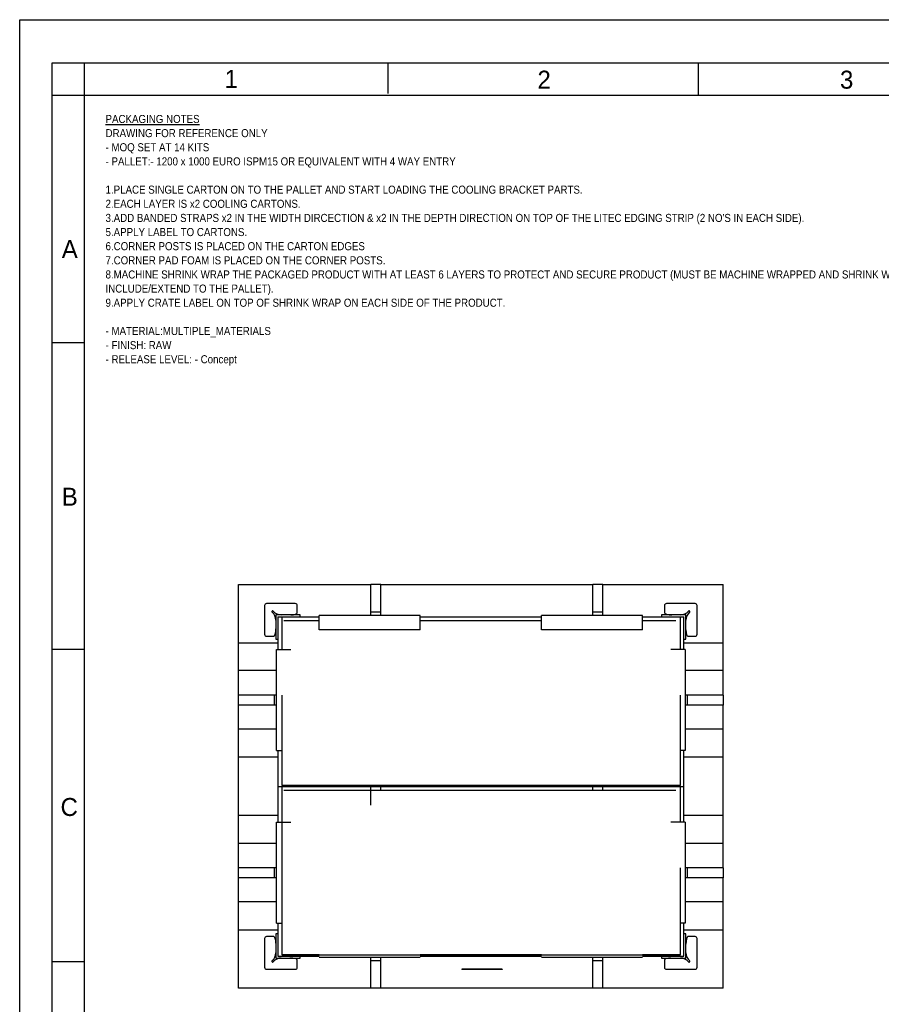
# Model space of a CAD drawing. Header units: millimetres. Extents: x 0 to 5600, y -1552 to 3960.
# Tile 10 of 199: x 0 to 2133, y 1521 to 3960. Entities that reach past the tile are written whole.
import ezdxf

# ---------------------------------------------------------------- set-up
doc = ezdxf.new("R2010")
doc.units = ezdxf.units.MM
doc.header["$LTSCALE"] = 308
doc.layers.get('0').update_dxf_attribs({"linetype": 'CONTINUOUS'})
doc.layers.add('06___PRT_ALL_SURFS', color=7, linetype='CONTINUOUS')
doc.styles.get("Standard").update_dxf_attribs({"font": 'txt', "width": 0.9})
doc.styles.add('TEXTSTYLE_2', font='txt')

msp = doc.modelspace()

# ---------------------------------------------------------------- linework, layer by layer
at = {"color": 7, "linetype": 'Continuous'}
for p, q in [((0, 0), (0, 3960)), ((0, 3960), (5600, 3960)), ((80, 80), (80, 3853.3)), ((80, 3853.3), (5506.7, 3853.3)), ((160, 80), (160, 3853.3)), ((1680, 3773.3), (1680, 3853.3)), ((912.5, 3777.3), (912.5, 3851.5)), ((80, 3773.3), (5506.7, 3773.3)), ((160, 3160), (80, 3160)), ((541.6, 2287.2), (541.6, 2560.9)), ((541.6, 2560.9), (868.8, 2560.9)), ((893.8, 2560.9), (1418.8, 2560.9)), ((1443.8, 2560.9), (1741.6, 2560.9)), ((1741.6, 2287.2), (1741.6, 2560.9)), ((682.2, 2513.8), (611.2, 2513.8)), ((1672, 2513.8), (1601, 2513.8)), ((606.2, 2508.8), (606.2, 2437.8)), ((687.2, 2490.9), (687.2, 2508.8)), ((1596, 2508.8), (1596, 2491.1)), ((1677, 2437.8), (1677, 2508.8)), ((634.1, 2485.9), (634.1, 2425.9)), ((694.1, 2485.9), (634.1, 2485.9)), ((639.1, 2480.9), (639.1, 2399.7)), ((639.1, 2480.9), (741.6, 2480.9)), ((649.1, 2480.9), (649.1, 2399.7)), ((741.6, 2470.9), (654.1, 2470.9)), ((694.1, 2480.9), (694.1, 2485.9)), ((741.6, 2448.9), (741.6, 2483.9)), ((991.6, 2483.9), (741.6, 2483.9)), ((991.6, 2448.9), (991.6, 2483.9)), ((991.6, 2480.9), (1291.6, 2480.9)), ((1291.6, 2470.9), (991.6, 2470.9)), ((1291.6, 2448.9), (1291.6, 2483.9)), ((1541.6, 2483.9), (1291.6, 2483.9)), ((1541.6, 2448.9), (1541.6, 2483.9)), ((1541.6, 2480.9), (1644.1, 2480.9)), ((1624.1, 2470.9), (1541.6, 2470.9)), ((1589.1, 2485.9), (1589.1, 2480.9)), ((1649.1, 2485.9), (1589.1, 2485.9)), ((1636.1, 2399.7), (1636.1, 2480.9)), ((1644.1, 2399.7), (1644.1, 2480.9)), ((1649.1, 2425.9), (1649.1, 2485.9)), ((991.6, 2448.9), (741.6, 2448.9)), ((1541.6, 2448.9), (1291.6, 2448.9)), ((639.1, 2415.9), (541.6, 2415.9)), ((611.2, 2432.8), (628.9, 2432.8)), ((634.1, 2425.9), (639.1, 2425.9)), ((1644.1, 2425.9), (1649.1, 2425.9)), ((1741.6, 2415.9), (1644.1, 2415.9)), ((1654.1, 2432.8), (1672, 2432.8)), ((160, 2400), (80, 2400)), ((636.1, 2149.7), (636.1, 2399.7)), ((636.1, 2399.7), (671.1, 2399.7)), ((1647.1, 2399.7), (1612.1, 2399.7)), ((1647.1, 2399.7), (1647.1, 2149.7)), ((636.1, 2347.9), (541.6, 2347.9)), ((1741.6, 2347.9), (1647.1, 2347.9)), ((649.1, 2287.2), (649.1, 2063.6)), ((1636.1, 2063.6), (1636.1, 2287.2)), ((541.6, 1859.7), (541.6, 2262.2)), ((1741.6, 1859.7), (1741.6, 2262.2)), ((636.1, 2202.9), (541.6, 2202.9)), ((1741.6, 2202.9), (1647.1, 2202.9)), ((636.1, 2149.7), (649.1, 2149.7)), ((639.1, 2149.7), (639.1, 1972.2)), ((1647.1, 2149.7), (1636.1, 2149.7)), ((1644.1, 1972.2), (1644.1, 2149.7)), ((541.6, 2133.9), (639.1, 2133.9)), ((1644.1, 2133.9), (1741.6, 2133.9)), ((639.1, 2060.9), (1644.1, 2060.9)), ((649.1, 2063.6), (1636.1, 2063.6)), ((649.1, 2060.9), (649.1, 1643.6)), ((1636.1, 2063.5), (651.1, 2063.5)), ((1624.1, 2050.9), (654.1, 2050.9)), ((1636.1, 1972.2), (1636.1, 2060.9)), ((639.1, 1988.9), (541.6, 1988.9)), ((1741.6, 1988.9), (1644.1, 1988.9)), ((636.1, 1722.2), (636.1, 1972.2)), ((636.1, 1972.2), (671.1, 1972.2)), ((1647.1, 1972.2), (1612.1, 1972.2)), ((1647.1, 1972.2), (1647.1, 1722.2)), ((636.1, 1919.9), (541.6, 1919.9)), ((1741.6, 1919.9), (1647.1, 1919.9)), ((1636.1, 1643.6), (1636.1, 1859.7)), ((541.6, 1560.9), (541.6, 1834.7)), ((1741.6, 1560.9), (1741.6, 1834.7)), ((636.1, 1774.9), (541.6, 1774.9)), ((1741.6, 1774.9), (1647.1, 1774.9)), ((636.1, 1722.2), (649.1, 1722.2)), ((639.1, 1722.2), (639.1, 1640.9)), ((1647.1, 1722.2), (1636.1, 1722.2)), ((1644.1, 1640.9), (1644.1, 1722.2)), ((541.6, 1705.9), (639.1, 1705.9)), ((606.2, 1684), (606.2, 1613)), ((629.1, 1689), (611.2, 1689)), ((634.1, 1695.9), (634.1, 1635.9)), ((639.1, 1695.9), (634.1, 1695.9)), ((1644.1, 1705.9), (1741.6, 1705.9)), ((1649.1, 1695.9), (1644.1, 1695.9)), ((1649.1, 1635.9), (1649.1, 1695.9)), ((1672, 1689), (1654.3, 1689)), ((1677, 1613), (1677, 1684)), ((634.1, 1635.9), (694.1, 1635.9)), ((639.1, 1640.9), (741.6, 1640.9)), ((649.1, 1643.6), (1636.1, 1643.6)), ((741.6, 1643.5), (651.1, 1643.5)), ((694.1, 1635.9), (694.1, 1640.9)), ((741.6, 1637.9), (991.6, 1637.9)), ((1291.6, 1643.5), (991.6, 1643.5)), ((991.6, 1640.9), (1291.6, 1640.9)), ((1291.6, 1637.9), (1541.6, 1637.9)), ((1636.1, 1643.5), (1541.6, 1643.5)), ((1541.6, 1640.9), (1644.1, 1640.9)), ((1589.1, 1640.9), (1589.1, 1635.9)), ((1589.1, 1635.9), (1649.1, 1635.9)), ((160, 1626.7), (80, 1626.7)), ((687.2, 1613), (687.2, 1630.7)), ((1596, 1630.9), (1596, 1613)), ((611.2, 1608), (682.2, 1608)), ((1194.1, 1608), (1094.1, 1608)), ((1094.1, 1608), (1094.1, 1607.9)), ((1194.1, 1607.9), (1094.1, 1607.9)), ((1096.1, 1608), (1096.1, 1607.9)), ((1192.1, 1608), (1192.1, 1607.9)), ((1194.1, 1608), (1194.1, 1607.9)), ((1601, 1608), (1672, 1608)), ((868.8, 1560.9), (541.6, 1560.9)), ((1418.8, 1560.9), (893.8, 1560.9)), ((1741.6, 1560.9), (1443.8, 1560.9))]:
    msp.add_line(p, q, dxfattribs=at)
for centre, radius, start, end in [((611.2, 2508.8), 5, 90, 180), ((682.2, 2508.8), 5, 0, 90), ((1601, 2508.8), 5, 90, 180), ((1672, 2508.8), 5, 0, 90), ((626.1, 2493.9), 2, 39.0228, 230.9772), ((609.1, 2472.9), 25, 0, 50.9772), ((647.1, 2510.9), 25, 219.0228, 270), ((1636.1, 2510.9), 25, 270, 320.9772), ((1674.1, 2472.9), 25, 129.0228, 180), ((1657.1, 2493.9), 2, 309.0228, 140.9772), ((611.2, 2437.8), 5, 180, 270), ((1672, 2437.8), 5, 270, 360), ((611.2, 1684), 5, 90, 180), ((1672, 1684), 5, 0, 90), ((609.1, 1648.9), 25, 309.0228, 360), ((647.1, 1610.9), 25, 90, 140.9772), ((1636.1, 1610.9), 25, 39.0228, 90), ((1674.1, 1648.9), 25, 180, 230.9772), ((611.2, 1613), 5, 180, 270), ((626.1, 1627.9), 2, 129.0228, 320.9772), ((682.2, 1613), 5, 270, 360), ((1601, 1613), 5, 180, 270), ((1657.1, 1627.9), 2, 219.0228, 50.9772), ((1672, 1613), 5, 270, 360)]:
    msp.add_arc(centre, radius, start, end, dxfattribs=at)
for centre, major_axis, ratio, start_param, end_param in [((671.2, 2490.9), (16, 0), 0.3125, -1.570796, 0), ((1614.6, 2491.1), (-18.6, 0), 0.280454, 0, 1.570796), ((628.9, 2451.4), (0, -18.6), 0.280454, 0, 1.570796), ((1654.1, 2448.8), (0, -16), 0.3125, -1.570796, 0), ((629.1, 1673), (0, 16), 0.3125, -1.570796, 0), ((1654.3, 1670.5), (0, 18.6), 0.280454, 0, 1.570796), ((668.6, 1630.7), (18.6, 0), 0.280454, 0, 1.570796), ((1612, 1630.9), (-16, 0), 0.3125, -1.570796, 0)]:
    msp.add_ellipse(centre, major_axis=major_axis, ratio=ratio, start_param=start_param, end_param=end_param, dxfattribs=at)
at = {"layer": '06___PRT_ALL_SURFS', "color": 7, "linetype": 'Continuous'}
for p, q in [((868.8, 2483.9), (868.8, 2560.9)), ((893.8, 2483.9), (893.8, 2560.9)), ((1418.8, 2483.9), (1418.8, 2560.9)), ((1443.8, 2483.9), (1443.8, 2560.9)), ((636.1, 2287.2), (541.1, 2287.2)), ((1741.6, 2287.2), (1647.1, 2287.2)), ((636.1, 2262.2), (541.1, 2262.2)), ((1741.6, 2262.2), (1647.1, 2262.2)), ((868.8, 2014.6), (868.8, 2060.9)), ((893.8, 2050.9), (893.8, 2060.9)), ((1418.8, 2050.9), (1418.8, 2060.9)), ((1443.8, 2050.9), (1443.8, 2060.9)), ((636.1, 1859.7), (541.1, 1859.7)), ((1741.6, 1859.7), (1647.1, 1859.7)), ((636.1, 1834.7), (541.1, 1834.7)), ((1741.6, 1834.7), (1647.1, 1834.7)), ((868.8, 1560.9), (868.8, 1637.9)), ((893.8, 1560.9), (893.8, 1637.9)), ((1418.8, 1560.9), (1418.8, 1637.9)), ((1443.8, 1560.9), (1443.8, 1637.9))]:
    msp.add_line(p, q, dxfattribs=at)
at = {"layer": '06___PRT_ALL_SURFS', "color": 6, "linetype": 'Continuous'}
for p, q in [((893.8, 2560.9), (868.8, 2560.9)), ((1443.8, 2560.9), (1418.8, 2560.9)), ((893.8, 2492.9), (868.8, 2492.9)), ((1443.8, 2492.9), (1418.8, 2492.9)), ((541.1, 2287.2), (541.1, 2262.2)), ((630.1, 2287.2), (630.1, 2262.2)), ((1652.6, 2287.2), (1652.6, 2262.2)), ((1741.6, 2287.2), (1741.6, 2262.2)), ((541.1, 1859.7), (541.1, 1834.7)), ((630.1, 1859.7), (630.1, 1834.7)), ((1652.6, 1859.7), (1652.6, 1834.7)), ((1741.6, 1859.7), (1741.6, 1834.7)), ((893.8, 1628.9), (868.8, 1628.9)), ((1443.8, 1628.9), (1418.8, 1628.9)), ((893.8, 1560.9), (868.8, 1560.9)), ((1443.8, 1560.9), (1418.8, 1560.9))]:
    msp.add_line(p, q, dxfattribs=at)

# ---------------------------------------------------------------- texts
at = {"color": 2, "linetype": 'Continuous', "char_height": 44.5, "width": 44.498, "attachment_point": 1, "line_spacing_factor": 0.9, "style": 'TEXTSTYLE_2'}
for s, insert in [('1', (507.3, 3835.7)), ('2', (1281.7, 3833.7)), ('3', (2030.5, 3833.7)), ('A', (104.1, 3414)), ('B', (104.1, 2800.8)), ('C', (101.1, 2032.3))]:
    msp.add_mtext(s, dxfattribs=dict(at, insert=insert))
at = {"color": 2, "linetype": 'Continuous', "insert": (212.5, 3724.1), "char_height": 20, "width": 2556, "attachment_point": 1, "line_spacing_factor": 1.05}
msp.add_mtext("\\LPACKAGING NOTES\\P\\lDRAWING FOR REFERENCE ONLY\\P- MOQ SET AT 14 KITS \\P- PALLET:- 1200 x 1000 EURO ISPM15 OR EQUIVALENT WITH 4 WAY ENTRY\\P \\P1.PLACE SINGLE CARTON ON TO THE PALLET AND START LOADING THE COOLING BRACKET PARTS.\\P2.EACH LAYER IS x2 COOLING CARTONS. \\P3.ADD BANDED STRAPS x2 IN THE WIDTH DIRCECTION & x2 IN THE DEPTH DIRECTION ON TOP OF THE LITEC EDGING STRIP (2 NO'S IN EACH SIDE).\\P5.APPLY LABEL TO CARTONS.\\P6.CORNER POSTS IS PLACED ON THE CARTON EDGES  \\P7.CORNER PAD FOAM IS PLACED ON THE CORNER POSTS.\\P8.MACHINE SHRINK WRAP THE PACKAGED PRODUCT WITH AT LEAST 6 LAYERS TO PROTECT AND SECURE PRODUCT (MUST BE MACHINE WRAPPED AND SHRINK WRAP MUST \\PINCLUDE/EXTEND TO THE PALLET).\\P9.APPLY CRATE LABEL ON TOP OF SHRINK WRAP ON EACH SIDE OF THE PRODUCT.\\P \\P- MATERIAL:MULTIPLE_MATERIALS \\P- FINISH: RAW \\P- RELEASE LEVEL: - Concept\\H33.3333333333; ", dxfattribs=at)

doc.saveas('drawing.dxf')
